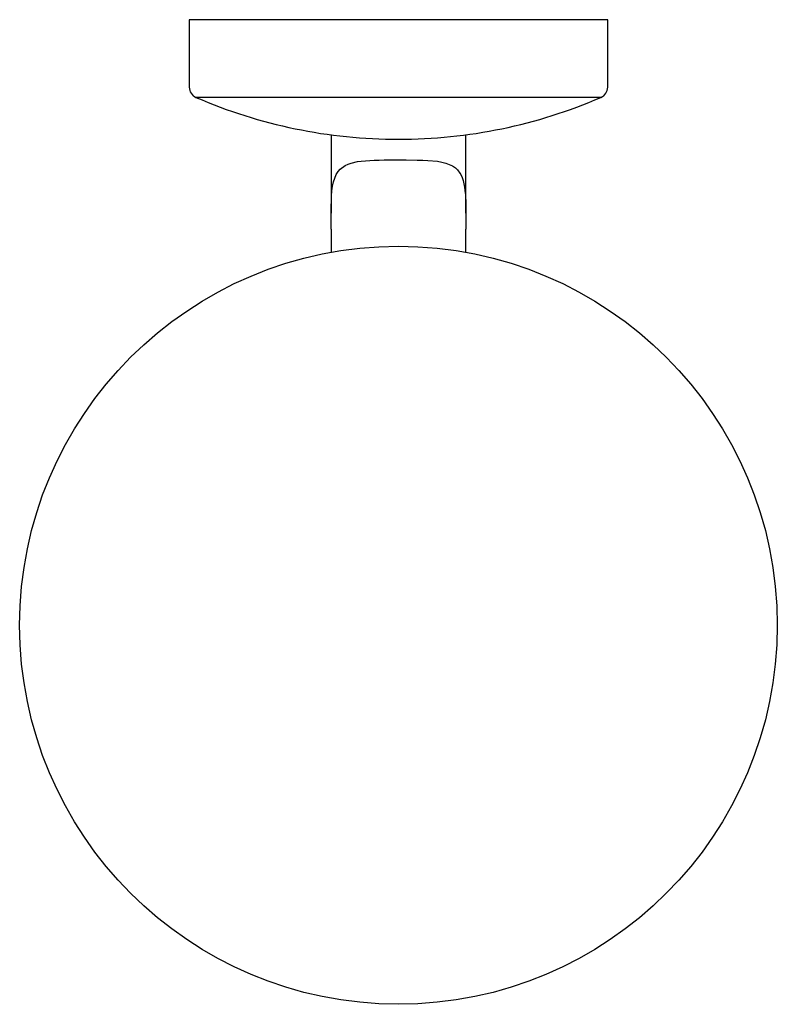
# Model space of a CAD drawing. Header units: millimetres. Extents: x 4047.677 to 4047.778, y 1917.272 to 1917.404.
import ezdxf

# ---------------------------------------------------------------- set-up
doc = ezdxf.new("R2010")
doc.units = ezdxf.units.MM
doc.layers.add('SANINDUSA', color=3, linetype='Continuous')

msp = doc.modelspace()

# ---------------------------------------------------------------- linework, layer by layer
at = {"layer": 'SANINDUSA'}
for p, q in [((4047.69937, 1917.40366), (4047.69937, 1917.39464)), ((4047.75537, 1917.40366), (4047.69937, 1917.40366)), ((4047.75537, 1917.39464), (4047.75537, 1917.40366)), ((4047.75447, 1917.39326), (4047.70028, 1917.39326)), ((4047.71837, 1917.38825), (4047.71837, 1917.37777)), ((4047.73637, 1917.37779), (4047.73637, 1917.38825)), ((4047.72102, 1917.38447), (4047.72191, 1917.38468)), ((4047.72191, 1917.38468), (4047.7224, 1917.38475)), ((4047.7224, 1917.38475), (4047.72295, 1917.3848)), ((4047.72295, 1917.3848), (4047.72414, 1917.38487)), ((4047.72414, 1917.38487), (4047.72477, 1917.38489)), ((4047.72477, 1917.38489), (4047.72546, 1917.3849)), ((4047.72546, 1917.3849), (4047.72691, 1917.3849)), ((4047.72691, 1917.3849), (4047.72765, 1917.3849)), ((4047.72765, 1917.3849), (4047.72839, 1917.3849)), ((4047.72839, 1917.3849), (4047.72988, 1917.38489)), ((4047.72988, 1917.38489), (4047.73061, 1917.38487)), ((4047.73061, 1917.38487), (4047.73129, 1917.38484)), ((4047.73129, 1917.38484), (4047.73258, 1917.38472)), ((4047.73258, 1917.38472), (4047.73319, 1917.38461)), ((4047.7193, 1917.38335), (4047.71956, 1917.38365)), ((4047.71956, 1917.38365), (4047.72022, 1917.38414)), ((4047.72022, 1917.38414), (4047.72062, 1917.38433)), ((4047.72062, 1917.38433), (4047.72102, 1917.38447)), ((4047.73319, 1917.38461), (4047.73369, 1917.38448)), ((4047.73369, 1917.38448), (4047.73459, 1917.3841)), ((4047.73459, 1917.3841), (4047.73498, 1917.38384)), ((4047.73498, 1917.38384), (4047.73526, 1917.38358)), ((4047.73526, 1917.38358), (4047.73556, 1917.38315)), ((4047.71867, 1917.38195), (4047.71903, 1917.38293)), ((4047.71903, 1917.38293), (4047.7193, 1917.38335)), ((4047.73556, 1917.38315), (4047.73571, 1917.38293)), ((4047.73571, 1917.38293), (4047.73589, 1917.38255)), ((4047.73589, 1917.38255), (4047.73602, 1917.38216)), ((4047.73602, 1917.38216), (4047.73621, 1917.38128)), ((4047.71842, 1917.3801), (4047.71847, 1917.38077)), ((4047.71847, 1917.38077), (4047.71856, 1917.38141)), ((4047.71856, 1917.38141), (4047.71867, 1917.38195)), ((4047.73621, 1917.38128), (4047.73627, 1917.38079)), ((4047.73627, 1917.38079), (4047.73632, 1917.38024)), ((4047.71838, 1917.3787), (4047.71839, 1917.37941)), ((4047.71839, 1917.37941), (4047.71842, 1917.3801)), ((4047.73632, 1917.38024), (4047.73637, 1917.37904)), ((4047.71837, 1917.37795), (4047.71838, 1917.3787)), ((4047.73637, 1917.37904), (4047.73637, 1917.37841)), ((4047.73637, 1917.37841), (4047.73637, 1917.37774)), ((4047.71838, 1917.37718), (4047.71837, 1917.37795)), ((4047.71838, 1917.37642), (4047.71838, 1917.37718)), ((4047.73637, 1917.37774), (4047.73637, 1917.37637)), ((4047.71838, 1917.37566), (4047.71838, 1917.37642)), ((4047.71838, 1917.37566), (4047.71838, 1917.37255)), ((4047.73637, 1917.37637), (4047.73637, 1917.37566)), ((4047.73637, 1917.37255), (4047.73637, 1917.37566))]:
    msp.add_line(p, q, dxfattribs=at)
msp.add_circle((4047.72737, 1917.32266), 0.05069, dxfattribs=at)
for centre, radius, start, end in [((4047.70087, 1917.39464), 0.0015, 180, 246.6399), ((4047.75387, 1917.39464), 0.0015, 293.3601, 0), ((4047.72737, 1917.45599), 0.06833, 246.6399, 270), ((4047.72737, 1917.45599), 0.06833, 270, 293.3601)]:
    msp.add_arc(centre, radius, start, end, dxfattribs=at)

doc.saveas('drawing.dxf')
